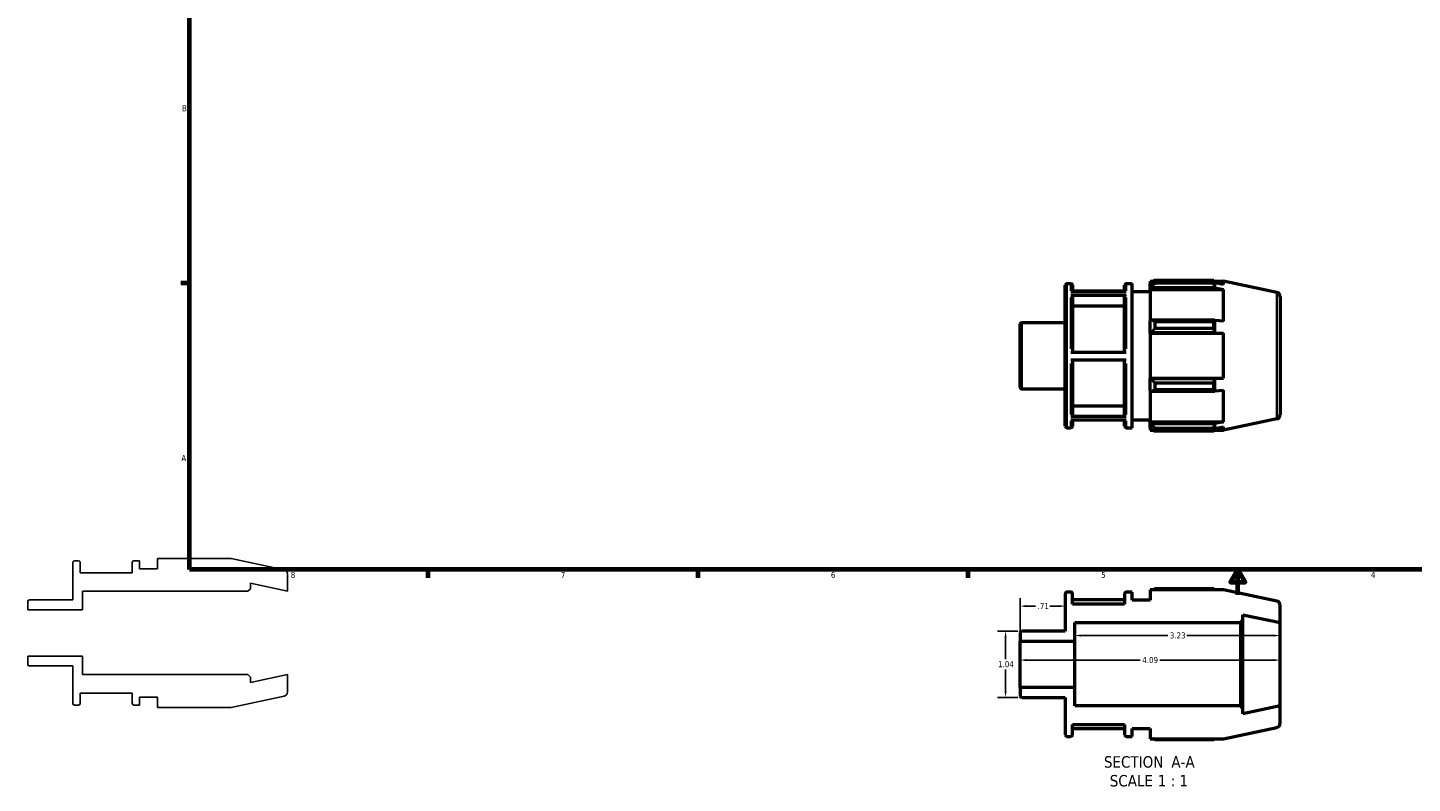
# Model space of a CAD drawing. Header units: inches. Extents: x -2 to 36.6, y -2.4 to 21.7.
# Tile 1 of 4: x -2 to 19.7, y -2.4 to 9.5. Entities that reach past the tile are written whole.
import ezdxf

# ---------------------------------------------------------------- set-up
doc = ezdxf.new("R2010")
doc.units = ezdxf.units.IN
doc.header["$MEASUREMENT"] = 0
for name, color, linetype, lineweight in [('Border (ANSI)', 7, 'Continuous', 70), ('Dimension (ANSI)', 7, 'Continuous', 25), ('Symbol (ANSI)', 7, 'Continuous', 25), ('Visible (ANSI)', 7, 'Continuous', 50), ('Visible Narrow (ANSI)', 7, 'Continuous', 35)]:
    doc.layers.add(name, color=color, linetype=linetype, lineweight=lineweight)
doc.styles.add('Label Text (ANSI)', font='tahoma.ttf')
doc.styles.add('Note Text (ANSI)', font='tahoma.ttf')
doc.dimstyles.new('Default (ANSI)', dxfattribs={"dimtxt": 0.094488, "dimasz": 0.098425, "dimexe": 0.125, "dimexo": 0.0625, "dimgap": 0.031496, "dimtad": 0, "dimtih": 1, "dimtoh": 1, "dimrnd": 1e-08, "dimzin": 4, "dimdsep": 46, "dimtxsty": 'Note Text (ANSI)', "dimcen": 0.09, "dimdle": 0.393701, "dimclrd": 256, "dimclre": 256, "dimclrt": 5, "dimadec": 0, "dimazin": 1, "dimtfac": 1, "dimtofl": 0, "dimtmove": 0, "dimatfit": 3, "dimfxl": 1, "dimtolj": 1, "dimtzin": 4, "dimlwd": -1, "dimlwe": -1, "dimarcsym": 0})

# ---------------------------------------------------------------- blocks, each defined once
blk = doc.blocks.new('Borders Default Border')
at = {"layer": 'Border (ANSI)'}
for p, q in [((0.5, 5.5), (0.366, 5.5)), ((4.25, 1), (4.25, 0.866)), ((8.5, 1), (8.5, 0.866)), ((12.75, 1), (12.75, 0.866))]:
    blk.add_line(p, q, dxfattribs=at)
at = {"layer": 'Border (ANSI)', "flags": 128}
for points in [[(0.5, 1), (0.5, 21), (33.5, 21), (33.5, 1), (0.5, 1)], [(17, 0.6), (17, 1), (16.885, 0.8), (17.115, 0.8), (17, 1)]]:
    blk.add_lwpolyline(points, dxfattribs=at)
at = {"layer": 'Border (ANSI)', "color": 5, "true_color": 0x0000ff, "char_height": 0.0945, "attachment_point": 7, "style": 'Note Text (ANSI)'}
for s, insert in [('B', (0.384, 8.203)), ('A', (0.373, 2.703)), ('8', (2.094, 0.863)), ('7', (6.346, 0.866)), ('6', (10.595, 0.864)), ('5', (14.847, 0.864)), ('4', (19.092, 0.866))]:
    blk.add_mtext(s, dxfattribs=dict(at, insert=insert))
blk = doc.blocks.new('*D7')
at = {"layer": 'Defpoints', "color": 0, "transparency": 16777216}
for p in [(14.282, 0.422), (14.282, 0.422), (13.572, -0.128)]:
    blk.add_point(p, dxfattribs=at)
at = {"layer": 'Dimension (ANSI)', "transparency": 16777216}
for p, q in [((13.572, -0.066), (13.572, 0.547)), ((13.67, 0.422), (13.816, 0.422)), ((14.183, 0.422), (14.038, 0.422))]:
    blk.add_line(p, q, dxfattribs=at)
for points in [[(13.67, 0.438), (13.67, 0.405), (13.572, 0.422)], [(14.183, 0.438), (14.183, 0.405), (14.282, 0.422)]]:
    blk.add_solid(points, dxfattribs=at)
at = {"layer": 'Dimension (ANSI)', "color": 5, "transparency": 16777216, "insert": (13.848, 0.469), "char_height": 0.0945, "attachment_point": 1, "style": 'Note Text (ANSI)'}
blk.add_mtext('\\A1;.71', dxfattribs=at)
blk = doc.blocks.new('*D8')
at = {"layer": 'Defpoints', "color": 0, "transparency": 16777216}
for p in [(17.662, -0.041), (14.432, -0.493), (17.662, -0.493)]:
    blk.add_point(p, dxfattribs=at)
at = {"layer": 'Dimension (ANSI)', "transparency": 16777216}
for p, q in [((14.53, -0.041), (15.896, -0.041)), ((17.563, -0.041), (16.198, -0.041))]:
    blk.add_line(p, q, dxfattribs=at)
for points in [[(14.53, -0.025), (14.53, -0.058), (14.432, -0.041)], [(17.563, -0.025), (17.563, -0.058), (17.662, -0.041)]]:
    blk.add_solid(points, dxfattribs=at)
at = {"layer": 'Dimension (ANSI)', "color": 5, "transparency": 16777216, "insert": (15.928, 0.008), "char_height": 0.0945, "attachment_point": 1, "style": 'Note Text (ANSI)'}
blk.add_mtext('\\A1;3.23', dxfattribs=at)
blk = doc.blocks.new('*D9')
at = {"layer": 'Defpoints', "color": 0, "transparency": 16777216}
for p in [(13.572, -0.427), (13.572, -0.493), (17.662, -0.493)]:
    blk.add_point(p, dxfattribs=at)
at = {"layer": 'Dimension (ANSI)', "transparency": 16777216}
for p, q in [((13.67, -0.427), (15.463, -0.427)), ((17.563, -0.427), (15.77, -0.427))]:
    blk.add_line(p, q, dxfattribs=at)
for points in [[(13.67, -0.411), (13.67, -0.444), (13.572, -0.427)], [(17.563, -0.411), (17.563, -0.444), (17.662, -0.427)]]:
    blk.add_solid(points, dxfattribs=at)
at = {"layer": 'Dimension (ANSI)', "color": 5, "transparency": 16777216, "insert": (15.495, -0.378), "char_height": 0.0945, "attachment_point": 1, "style": 'Note Text (ANSI)'}
blk.add_mtext('\\A1;4.09', dxfattribs=at)
blk = doc.blocks.new('*D11')
at = {"layer": 'Defpoints', "color": 0, "transparency": 16777216}
for p in [(13.598, 0.028), (13.343, -1.013), (13.598, -1.013)]:
    blk.add_point(p, dxfattribs=at)
at = {"layer": 'Dimension (ANSI)', "transparency": 16777216}
for p, q in [((13.536, 0.028), (13.218, 0.028)), ((13.343, -0.071), (13.343, -0.412)), ((13.343, -0.915), (13.343, -0.573)), ((13.536, -1.013), (13.218, -1.013))]:
    blk.add_line(p, q, dxfattribs=at)
for points in [[(13.327, -0.071), (13.36, -0.071), (13.343, 0.028)], [(13.327, -0.915), (13.36, -0.915), (13.343, -1.013)]]:
    blk.add_solid(points, dxfattribs=at)
at = {"layer": 'Dimension (ANSI)', "color": 5, "transparency": 16777216, "insert": (13.226, -0.444), "char_height": 0.0945, "attachment_point": 1, "style": 'Note Text (ANSI)'}
blk.add_mtext('\\A1;1.04', dxfattribs=at)

msp = doc.modelspace()

# ---------------------------------------------------------------- linework, layer by layer
for p, q in [((-1.335, 1.108), (-1.335, 0.52)), ((-1.244, 1.134), (-1.309, 1.134)), ((-1.218, 0.945), (-1.218, 1.108)), ((-0.4, 1.108), (-0.4, 0.945)), ((-0.283, 1.134), (-0.374, 1.134)), ((-0.283, 1.008), (-0.283, 1.134)), ((1.158, 1.172), (0, 1.172)), ((0, 1.172), (0, 1.008)), ((1.993, 0.994), (1.158, 1.172)), ((-0.4, 0.945), (-1.218, 0.945)), ((0, 1.008), (-0.283, 1.008)), ((2.045, 0.656), (2.045, 0.93)), ((-1.185, 0.364), (-1.185, 0.656)), ((-1.185, 0.656), (1.421, 0.656)), ((1.421, 0.656), (1.461, 0.695)), ((1.461, 0.695), (1.461, 0.78)), ((1.461, 0.78), (2.045, 0.656)), ((-2.045, 0.494), (-2.045, 0.364)), ((-1.335, 0.52), (-2.019, 0.52)), ((-2.045, 0.364), (-1.185, 0.364)), ((-1.185, -0.364), (-2.045, -0.364)), ((-2.045, -0.364), (-2.045, -0.494)), ((-1.185, -0.656), (-1.185, -0.364)), ((-2.019, -0.52), (-1.335, -0.52)), ((-1.335, -0.52), (-1.335, -1.108)), ((1.421, -0.656), (-1.185, -0.656)), ((1.461, -0.695), (1.421, -0.656)), ((2.045, -0.656), (1.461, -0.78)), ((1.461, -0.78), (1.461, -0.695)), ((2.045, -0.93), (2.045, -0.656)), ((-1.218, -1.108), (-1.218, -0.945)), ((-1.218, -0.945), (-0.4, -0.945)), ((-0.4, -0.945), (-0.4, -1.108)), ((-0.283, -1.134), (-0.283, -1.008)), ((-0.283, -1.008), (0, -1.008)), ((0, -1.008), (0, -1.172)), ((1.158, -1.172), (1.993, -0.994)), ((-1.309, -1.134), (-1.244, -1.134)), ((-0.374, -1.134), (-0.283, -1.134)), ((0, -1.172), (1.158, -1.172))]:
    msp.add_line(p, q)
for centre, major_axis, end_param in [((-1.309, 1.108), (-0.0262, 0), 6.283185), ((-1.244, 1.108), (0, 0.0262), 6.283185), ((-0.374, 1.108), (-0.0262, 0), 6.283185), ((1.979, 0.93), (0, 0.0656), 6.073746), ((-2.019, 0.494), (-0.0262, 0), 6.283185), ((-2.019, -0.494), (0, -0.0262), 6.283185), ((1.979, -0.93), (0.0641, 0.0136), 6.073746), ((-1.309, -1.108), (0, -0.0262), 6.283185), ((-1.244, -1.108), (0.0262, 0), 6.283185), ((-0.374, -1.108), (0, -0.0262), 6.283185)]:
    msp.add_ellipse(centre, major_axis=major_axis, ratio=1, start_param=4.712389, end_param=end_param)
at = {"layer": 'Visible (ANSI)'}
for p, q in [((14.282, 3.252), (14.282, 5.468)), ((14.308, 5.494), (14.372, 5.494)), ((14.399, 5.468), (14.399, 5.369)), ((15.217, 5.369), (15.217, 5.468)), ((15.243, 5.494), (15.334, 5.494)), ((15.334, 3.226), (15.334, 5.494)), ((15.617, 5.532), (15.617, 5.489)), ((15.617, 5.532), (15.67, 5.532)), ((15.642, 5.513), (15.617, 5.489)), ((15.617, 5.41), (15.617, 5.489)), ((15.692, 5.545), (15.692, 5.5)), ((15.692, 5.545), (16.62, 5.545)), ((16.62, 5.5), (15.692, 5.5)), ((16.62, 5.5), (16.62, 5.545)), ((16.627, 5.532), (16.775, 5.532)), ((16.639, 5.505), (16.636, 5.513)), ((16.639, 5.425), (16.639, 5.505)), ((16.775, 5.477), (16.639, 5.505)), ((17.61, 5.354), (16.775, 5.532)), ((16.775, 5.477), (16.775, 5.532)), ((14.372, 5.369), (15.243, 5.369)), ((15.243, 5.306), (14.372, 5.306)), ((15.217, 5.374), (14.399, 5.374)), ((14.399, 5.283), (14.399, 4.417)), ((15.217, 4.417), (15.217, 5.283)), ((15.334, 5.368), (15.617, 5.368)), ((15.617, 5.41), (15.642, 5.433)), ((15.617, 5.399), (15.617, 5.41)), ((15.617, 5.399), (15.617, 4.907)), ((15.617, 5.399), (16.775, 5.399)), ((15.642, 5.433), (16.636, 5.433)), ((16.636, 5.433), (16.639, 5.425)), ((16.639, 5.425), (16.775, 5.399)), ((16.775, 4.901), (16.775, 5.399)), ((17.662, 5.29), (17.662, 3.43)), ((15.217, 5.141), (14.399, 5.141)), ((13.572, 3.865), (13.572, 4.854)), ((13.598, 4.88), (14.282, 4.88)), ((15.642, 4.918), (15.617, 4.907)), ((15.617, 4.716), (15.617, 4.907)), ((16.636, 4.918), (15.642, 4.918)), ((15.692, 4.896), (15.692, 4.786)), ((15.692, 4.896), (16.62, 4.896)), ((16.62, 4.786), (16.62, 4.896)), ((16.639, 4.914), (16.636, 4.918)), ((16.639, 4.721), (16.639, 4.914)), ((16.775, 4.901), (16.639, 4.914)), ((15.617, 4.716), (15.642, 4.723)), ((15.617, 4.712), (15.617, 4.716)), ((15.617, 4.712), (15.617, 4.007)), ((15.617, 4.712), (16.775, 4.712)), ((15.642, 4.723), (16.636, 4.723)), ((16.62, 4.786), (15.692, 4.786)), ((16.636, 4.723), (16.639, 4.721)), ((16.639, 4.721), (16.775, 4.712)), ((16.775, 4.007), (16.775, 4.712)), ((14.372, 4.417), (15.243, 4.417)), ((15.243, 4.291), (14.372, 4.291)), ((14.399, 4.291), (14.399, 3.43)), ((15.217, 3.43), (15.217, 4.291)), ((15.617, 4.004), (15.617, 4.007)), ((15.617, 4.007), (16.775, 4.007)), ((15.642, 3.996), (15.617, 4.004)), ((15.617, 3.813), (15.617, 4.004)), ((16.636, 3.996), (15.642, 3.996)), ((15.692, 3.933), (15.692, 3.823)), ((15.692, 3.933), (16.62, 3.933)), ((16.62, 3.823), (16.62, 3.933)), ((16.639, 3.999), (16.636, 3.996)), ((16.775, 4.007), (16.639, 3.999)), ((16.639, 3.805), (16.639, 3.999)), ((13.598, 3.839), (14.282, 3.839)), ((15.617, 3.813), (15.642, 3.801)), ((15.617, 3.813), (15.617, 3.32)), ((15.642, 3.801), (16.636, 3.801)), ((16.62, 3.823), (15.692, 3.823)), ((16.636, 3.801), (16.639, 3.805)), ((16.639, 3.805), (16.775, 3.819)), ((16.775, 3.32), (16.775, 3.819)), ((14.399, 3.571), (15.217, 3.571)), ((14.372, 3.407), (15.243, 3.407)), ((15.243, 3.345), (14.372, 3.345)), ((14.399, 3.345), (14.399, 3.252)), ((15.217, 3.252), (15.217, 3.345)), ((15.334, 3.352), (15.617, 3.352)), ((15.617, 3.309), (15.617, 3.32)), ((15.617, 3.32), (16.775, 3.32)), ((15.642, 3.287), (15.617, 3.309)), ((15.617, 3.23), (15.617, 3.309)), ((16.636, 3.287), (15.642, 3.287)), ((16.639, 3.295), (16.636, 3.287)), ((16.775, 3.32), (16.639, 3.295)), ((16.639, 3.215), (16.639, 3.295)), ((17.61, 3.365), (16.775, 3.188)), ((14.308, 3.226), (14.372, 3.226)), ((15.243, 3.226), (15.334, 3.226)), ((15.617, 3.23), (15.642, 3.206)), ((15.617, 3.23), (15.617, 3.188)), ((15.617, 3.188), (15.67, 3.188)), ((15.692, 3.22), (15.692, 3.174)), ((15.692, 3.22), (16.62, 3.22)), ((16.62, 3.174), (15.692, 3.174)), ((16.62, 3.174), (16.62, 3.22)), ((16.627, 3.188), (16.775, 3.188)), ((16.636, 3.206), (16.639, 3.215)), ((16.639, 3.215), (16.775, 3.242)), ((16.775, 3.188), (16.775, 3.242)), ((16.775, 0.679), (15.617, 0.679)), ((15.617, 0.679), (15.617, 0.515)), ((16.62, 0.693), (15.692, 0.693)), ((17.61, 0.501), (16.775, 0.679)), ((14.282, 0.615), (14.282, 0.028)), ((14.372, 0.641), (14.308, 0.641)), ((14.399, 0.452), (14.399, 0.615)), ((15.217, 0.522), (14.399, 0.522)), ((15.217, 0.452), (14.399, 0.452)), ((15.217, 0.615), (15.217, 0.452)), ((15.334, 0.641), (15.243, 0.641)), ((15.334, 0.515), (15.334, 0.641)), ((15.617, 0.515), (15.334, 0.515)), ((17.662, 0.163), (17.662, 0.437)), ((17.078, 0.202), (17.078, 0.287)), ((17.078, 0.287), (17.662, 0.163)), ((13.572, 0.001), (13.572, -0.128)), ((14.282, 0.028), (13.598, 0.028)), ((14.432, -0.128), (14.432, 0.163)), ((14.432, 0.163), (17.038, 0.163)), ((17.038, 0.163), (17.078, 0.202)), ((17.038, 0.163), (17.038, -1.148)), ((17.078, -1.188), (17.078, 0.202)), ((17.662, -1.148), (17.662, 0.163)), ((13.572, -0.128), (14.432, -0.128)), ((13.572, -0.857), (13.572, -0.128)), ((14.432, -0.857), (14.432, -0.128)), ((14.432, -0.857), (13.572, -0.857)), ((13.572, -0.857), (13.572, -0.987)), ((14.432, -1.148), (14.432, -0.857)), ((13.598, -1.013), (14.282, -1.013)), ((14.282, -1.013), (14.282, -1.601)), ((17.038, -1.148), (14.432, -1.148)), ((17.078, -1.188), (17.038, -1.148)), ((17.662, -1.148), (17.078, -1.273)), ((17.078, -1.273), (17.078, -1.188)), ((17.662, -1.423), (17.662, -1.148)), ((14.399, -1.601), (14.399, -1.438)), ((14.399, -1.438), (15.217, -1.438)), ((14.399, -1.502), (15.217, -1.502)), ((15.217, -1.438), (15.217, -1.601)), ((15.334, -1.627), (15.334, -1.501)), ((15.334, -1.501), (15.617, -1.501)), ((15.617, -1.501), (15.617, -1.665)), ((16.775, -1.665), (17.61, -1.487)), ((14.308, -1.627), (14.372, -1.627)), ((15.243, -1.627), (15.334, -1.627)), ((15.617, -1.665), (16.775, -1.665)), ((15.692, -1.678), (16.62, -1.678))]:
    msp.add_line(p, q, dxfattribs=at)
for centre, radius, start, end in [((14.308, 5.468), 0.0262, 90, 180), ((14.372, 5.468), 0.0262, 0, 90), ((15.243, 5.468), 0.0262, 90, 180), ((17.596, 5.29), 0.0656, 0, 78), ((13.598, 4.854), 0.0262, 90, 180), ((13.598, 3.865), 0.0262, 180, 270), ((17.596, 3.43), 0.0656, 282, 0), ((14.308, 3.252), 0.0262, 180, 270), ((14.372, 3.252), 0.0262, 270, 0), ((15.243, 3.252), 0.0262, 180, 270), ((14.308, 0.615), 0.0262, 90, 180), ((14.372, 0.615), 0.0262, 0, 90), ((15.243, 0.615), 0.0262, 90, 180), ((17.596, 0.437), 0.0656, 0, 78), ((13.598, 0.001), 0.0262, 90, 180), ((13.598, -0.987), 0.0262, 180, 270), ((17.596, -1.423), 0.0656, 282, 0), ((14.308, -1.601), 0.0262, 180, 270), ((14.372, -1.601), 0.0262, 270, 0), ((15.243, -1.601), 0.0262, 180, 270)]:
    msp.add_arc(centre, radius, start, end, dxfattribs=at)
for points, weights in [([(15.692, 5.545), (15.666, 5.529), (15.642, 5.513)], [1.01451859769, 1.01038350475, 1.00544382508]), ([(15.642, 5.433), (15.666, 5.466), (15.692, 5.5)], [1.00544382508, 1.01038350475, 1.01451859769]), ([(16.62, 5.545), (16.629, 5.529), (16.636, 5.513)], [1, 1.00048491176, 1.00015294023]), ([(16.636, 5.433), (16.629, 5.466), (16.62, 5.5)], [1.00015294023, 1.00048491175, 1]), ([(15.692, 4.896), (15.666, 4.908), (15.642, 4.918)], [1.01451859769, 1.01038350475, 1.00544382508]), ([(16.62, 4.896), (16.629, 4.908), (16.636, 4.918)], [1, 1.00048491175, 1.00015294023]), ([(15.642, 4.723), (15.666, 4.754), (15.692, 4.786)], [1.00544382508, 1.01038350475, 1.01451859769]), ([(16.636, 4.723), (16.629, 4.754), (16.62, 4.786)], [1.00015294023, 1.00048491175, 1]), ([(15.692, 3.933), (15.666, 3.965), (15.642, 3.996)], [1.01451859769, 1.01038350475, 1.00544382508]), ([(16.62, 3.933), (16.629, 3.965), (16.636, 3.996)], [1, 1.00048491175, 1.00015294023]), ([(15.642, 3.801), (15.666, 3.812), (15.692, 3.823)], [1.00544382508, 1.01038350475, 1.01451859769]), ([(16.636, 3.801), (16.629, 3.812), (16.62, 3.823)], [1.00015294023, 1.00048491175, 1]), ([(15.692, 3.22), (15.666, 3.254), (15.642, 3.287)], [1.01451859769, 1.01038350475, 1.00544382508]), ([(16.62, 3.22), (16.629, 3.254), (16.636, 3.287)], [1, 1.00048491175, 1.00015294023]), ([(15.642, 3.206), (15.666, 3.19), (15.692, 3.174)], [1.00544382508, 1.01038350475, 1.01451859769]), ([(16.636, 3.206), (16.629, 3.19), (16.62, 3.174)], [1.00015294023, 1.00048491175, 1]), ([(15.67, 0.679), (15.681, 0.686), (15.692, 0.693)], [1.010840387, 1.01275284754, 1.01451859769]), ([(16.627, 0.679), (16.624, 0.686), (16.62, 0.693)], [1.00026487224, 1.00020652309, 1]), ([(15.692, -1.678), (15.681, -1.671), (15.67, -1.665)], [1.01451859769, 1.01275284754, 1.010840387]), ([(16.62, -1.678), (16.624, -1.671), (16.627, -1.665)], [1, 1.00020652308, 1.00026487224])]:
    msp.add_rational_spline(points, weights, degree=2, dxfattribs=at)
for points, knots in [([(14.372, 5.306), (14.376, 5.306), (14.38, 5.305), (14.386, 5.303), (14.389, 5.301), (14.393, 5.297), (14.395, 5.294), (14.398, 5.289), (14.399, 5.286), (14.399, 5.283)], [0, 0, 0, 0, 0.02464324, 0.02464324, 0.04930981, 0.04930981, 0.07400532, 0.07400532, 0.098726, 0.098726, 0.098726, 0.098726]), ([(15.217, 5.283), (15.217, 5.286), (15.217, 5.289), (15.22, 5.294), (15.222, 5.297), (15.227, 5.301), (15.23, 5.303), (15.236, 5.305), (15.24, 5.306), (15.243, 5.306)], [0.29618572, 0.29618572, 0.29618572, 0.29618572, 0.3209064, 0.3209064, 0.34560191, 0.34560191, 0.37026848, 0.37026848, 0.39491172, 0.39491172, 0.39491172, 0.39491172]), ([(14.399, 3.43), (14.399, 3.427), (14.398, 3.424), (14.395, 3.419), (14.393, 3.416), (14.389, 3.412), (14.386, 3.41), (14.38, 3.408), (14.376, 3.407), (14.372, 3.407)], [0.29609446, 0.29609446, 0.29609446, 0.29609446, 0.32079538, 0.32079538, 0.34547908, 0.34547908, 0.37014295, 0.37014295, 0.39479085, 0.39479085, 0.39479085, 0.39479085]), ([(15.243, 3.407), (15.24, 3.407), (15.236, 3.408), (15.23, 3.41), (15.227, 3.412), (15.222, 3.416), (15.22, 3.419), (15.217, 3.424), (15.217, 3.427), (15.217, 3.43)], [0, 0, 0, 0, 0.0246479, 0.0246479, 0.04931178, 0.04931178, 0.07399547, 0.07399547, 0.09869639, 0.09869639, 0.09869639, 0.09869639])]:
    msp.add_open_spline(points, degree=3, knots=knots, dxfattribs=at)
at = {"layer": 'Visible Narrow (ANSI)'}
for p, q in [((14.308, 5.48), (14.308, 3.24)), ((14.372, 5.381), (14.372, 5.493)), ((15.243, 5.493), (15.243, 5.381)), ((14.372, 4.47), (14.372, 5.275)), ((15.243, 5.275), (15.243, 4.47)), ((17.61, 3.378), (17.61, 5.342)), ((13.598, 4.874), (13.598, 3.846)), ((14.372, 3.437), (14.372, 4.238)), ((15.243, 4.238), (15.243, 3.437)), ((14.372, 3.226), (14.372, 3.334)), ((15.243, 3.334), (15.243, 3.226))]:
    msp.add_line(p, q, dxfattribs=at)

# ---------------------------------------------------------------- block references
msp.add_blockref('Borders Default Border', (0, 0))

# ---------------------------------------------------------------- texts
at = {"layer": 'Symbol (ANSI)', "char_height": 0.18, "attachment_point": 7, "style": 'Label Text (ANSI)'}
for s, insert in [('SECTION', (14.891, -2.122)), (' A-A', (15.885, -2.118)), ('SCALE', (14.983, -2.418)), (' 1 : 1', (15.671, -2.414))]:
    msp.add_mtext(s, dxfattribs=dict(at, insert=insert))

# ---------------------------------------------------------------- dimensions: what is measured, and where the dimension line sits
at = {"layer": 'Dimension (ANSI)'}
for base, p1, p2, angle, override, picture, middle in [((14.282, 0.422), (13.572, -0.128), (14.282, 0.422), 180, {"dimgap": 0.031496, "dimtih": 0, "dimtoh": 0, "dimdec": 2, "dimse2": 1, "dimtol": 0, "dimlim": 0, "dimtp": 0, "dimtm": 0, "dimtdec": 2, "dimatfit": 1}, '*D7', (13.927, 0.422)), ((13.343, -1.013), (13.598, 0.028), (13.598, -1.013), 90, {"dimgap": 0.031496, "dimdec": 2, "dimtol": 0, "dimlim": 0, "dimtp": 0, "dimtm": 0, "dimtdec": 2, "dimatfit": 1}, '*D11', (13.343, -0.493)), ((17.662, -0.041), (14.432, -0.493), (17.662, -0.493), 180, {"dimgap": 0.031496, "dimtih": 0, "dimtoh": 0, "dimdec": 2, "dimse1": 1, "dimse2": 1, "dimtol": 0, "dimlim": 0, "dimtp": 0, "dimtm": 0, "dimtdec": 2, "dimatfit": 1}, '*D8', (16.047, -0.041)), ((13.572, -0.427), (17.662, -0.493), (13.572, -0.493), 180, {"dimgap": 0.031496, "dimtih": 0, "dimtoh": 0, "dimdec": 2, "dimse1": 1, "dimse2": 1, "dimtol": 0, "dimlim": 0, "dimtp": 0, "dimtm": 0, "dimtdec": 2, "dimatfit": 1}, '*D9', (15.617, -0.427))]:
    dim = msp.add_linear_dim(base=base, p1=p1, p2=p2, angle=angle, dimstyle='Default (ANSI)', override=override, dxfattribs=at)
    dim.commit()
    dim.dimension.update_dxf_attribs({"geometry": picture, "text_midpoint": middle, "dimtype": 160})

doc.saveas('drawing.dxf')
